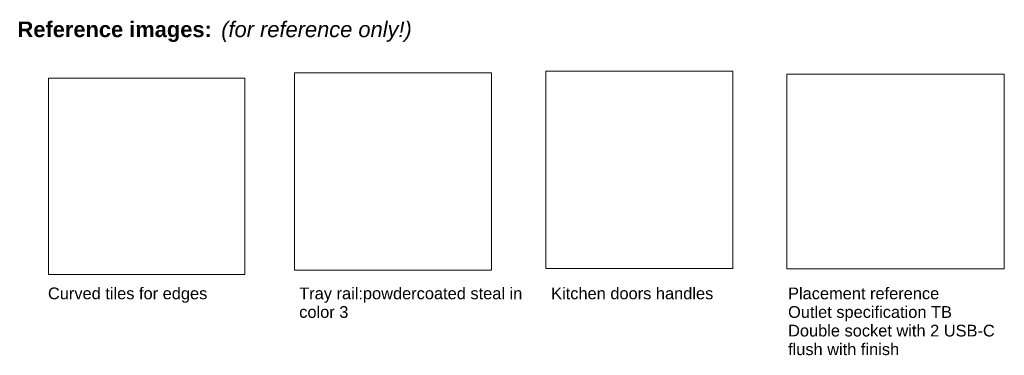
# Model space of a CAD drawing. Header units: millimetres. Extents: x 87779 to 155382, y -9103 to 37066.
# Tile 121 of 128: x 120161 to 132752, y -9103 to -4811. Entities that reach past the tile are written whole.
import ezdxf

# ---------------------------------------------------------------- set-up
doc = ezdxf.new("R2010")
doc.units = ezdxf.units.MM
doc.linetypes.add('Dash', pattern=[6.35, 3.175, -3.175])
for name, color, linetype, lineweight in [('A09-G--', 8, 'Dash', 5), ('A09-NT--1', 7, 'Continuous', 13), ('A09-NT--4', 7, 'Continuous', 5)]:
    doc.layers.add(name, color=color, linetype=linetype, lineweight=lineweight)
doc.styles.add('Arial_3', font='arial.ttf', dxfattribs={"height": 150})
doc.styles.add('Arial_B', font='arialbd.ttf', dxfattribs={"height": 200})
doc.styles.add('Arial_I', font='ariali.ttf', dxfattribs={"height": 200})
picture_1 = doc.add_image_def('image1.png', size_in_pixel=(390, 349))
picture_2 = doc.add_image_def('image3.png', size_in_pixel=(782, 825))
picture_3 = doc.add_image_def('image4.jpg', size_in_pixel=(400, 400))
picture_4 = doc.add_image_def('image6.jpg', size_in_pixel=(1024, 1024))

msp = doc.modelspace()

# ---------------------------------------------------------------- texts
at = {"layer": 'A09-NT--1', "char_height": 150, "attachment_point": 1, "style": 'Arial_3', "bg_fill": 3, "box_fill_scale": 1.25, "bg_fill_color": 256, "bg_fill_true_color": 13158600, "bg_fill_transparency": 0}
for s, insert, width in [('Curved tiles for edges', (120522.1, -8236), 2453.164), ('Tray rail:powdercoated steal in ', (123735.4, -8236), 3487.341), ('Kitchen doors handles', (126957, -8236), 2501.265), ('Placement reference', (129986.6, -8236), 2340.927), ('Outlet specification TB', (129986.6, -8474.1), 2541.349), ('flush with finish', (129986.6, -8950.4), 1763.713)]:
    msp.add_mtext(s, dxfattribs=dict(at, insert=insert, width=width))
at = {"layer": 'A09-NT--4', "char_height": 200, "attachment_point": 1, "bg_fill": 3, "box_fill_scale": 1.25, "bg_fill_color": 256, "bg_fill_true_color": 13158600, "bg_fill_transparency": 0}
for s, insert, width, style in [('Reference images:', (120133.2, -4834.3), 3062.446, 'Arial_B'), (' (for reference only!)', (122660, -4834.3), 3110.548, 'Arial_I')]:
    msp.add_mtext(s, dxfattribs=dict(at, insert=insert, width=width, style=style))

# ---------------------------------------------------------------- pictures from other files: only their frames are drawn
at = {"layer": 'A09-G--'}
image = msp.add_image(picture_3, insert=(123673.2, -8015.3), size_in_units=(2522.5, 2522.5), dxfattribs=at)
image.dxf.flags = 7
image = msp.add_image(picture_2, insert=(126888.6, -7991.6), size_in_units=(2391, 2522.5), dxfattribs=at)
image.dxf.flags = 7
image = msp.add_image(picture_1, insert=(129969.3, -7997.4), size_in_units=(2782.5, 2490), dxfattribs=at)
image.dxf.flags = 7
image = msp.add_image(picture_4, insert=(120527.4, -8070.7), size_in_units=(2512.8, 2512.8), dxfattribs=at)
image.dxf.flags = 7

# ---------------------------------------------------------------- next in the draw order: texts
at = {"layer": 'A09-NT--1', "char_height": 150, "attachment_point": 1, "style": 'Arial_3', "bg_fill": 3, "box_fill_scale": 1.25, "bg_fill_color": 256, "bg_fill_true_color": 13158600, "bg_fill_transparency": 0}
for s, insert, width in [('color 3', (123735.4, -8474.1), 761.603), ('Double socket with 2 USB-C', (129986.6, -8712.3), 3206.75)]:
    msp.add_mtext(s, dxfattribs=dict(at, insert=insert, width=width))

doc.saveas('drawing.dxf')
